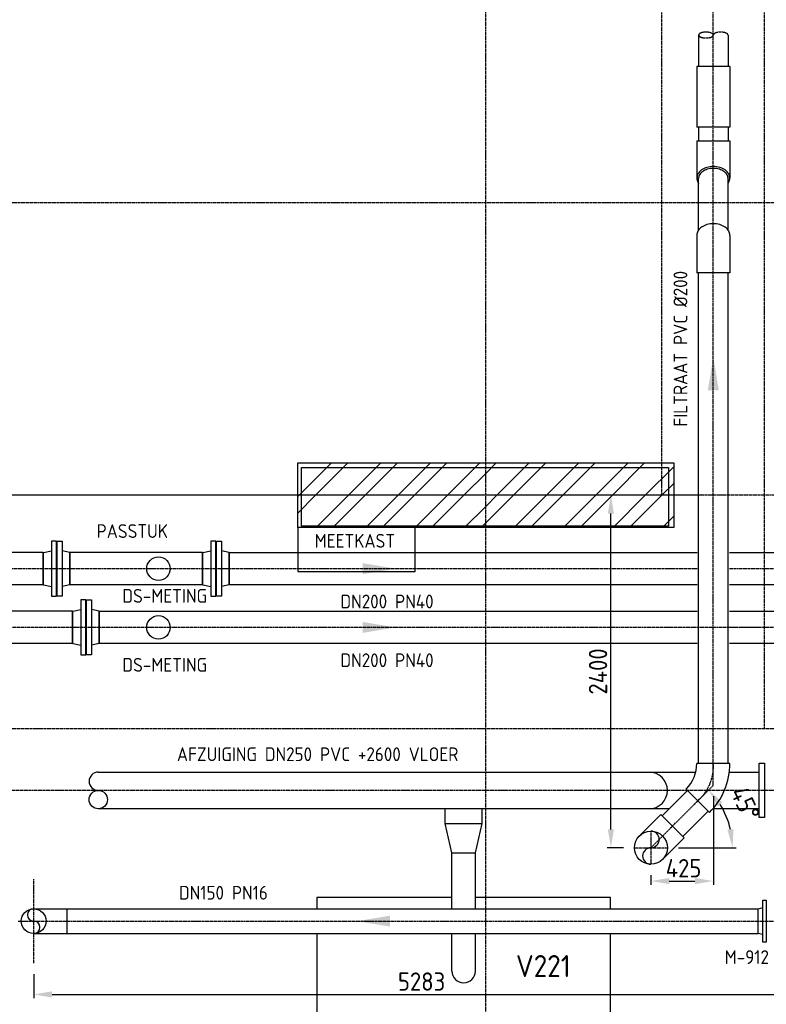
# Model space of a CAD drawing. Header units: metres. Extents: x -82085 to 58758, y -66901 to 95305.
# Tile 108 of 135: x 20619 to 25702, y 18599 to 25304. Entities that reach past the tile are written whole.
import ezdxf
from ezdxf.enums import TextEntityAlignment as Align

# ---------------------------------------------------------------- set-up
doc = ezdxf.new("R2010")
doc.units = ezdxf.units.M
doc.header["$MEASUREMENT"] = 0
doc.header["$PDSIZE"] = -1
doc.linetypes.add('CENTER-LN', pattern=[19, 10, -3, 3, -3])
doc.layers.get('0').update_dxf_attribs({"linetype": 'CONTINUOUS'})
doc.layers.get('DEFPOINTS').update_dxf_attribs({"linetype": 'CONTINUOUS'})
for name, color, linetype in [('3', 3, 'CONTINUOUS'), ('ARCERING', 10, 'CONTINUOUS'), ('CONST', 7, 'CONTINUOUS'), ('DIM', 10, 'CONTINUOUS'), ('GEBOUW', 7, 'CONTINUOUS'), ('TEXT2', 7, 'CONTINUOUS')]:
    doc.layers.add(name, color=color, linetype=linetype)
doc.styles.add('ROMANS', font='iso.shx')
doc.styles.get("Standard").update_dxf_attribs({"font": 'iso.shx'})
doc.dimstyles.get("Standard").update_dxf_attribs({"dimtxt": 0.18, "dimasz": 0.18, "dimexe": 0.18, "dimexo": 0.0625, "dimgap": 0.09, "dimtad": 0, "dimtih": 1, "dimtoh": 1, "dimdec": 4, "dimzin": 0, "dimdsep": 46, "dimtxsty": 'Standard', "dimcen": 0.09, "dimadec": 0, "dimazin": 0, "dimtfac": 1, "dimtdec": 4, "dimtofl": 0, "dimtmove": 0, "dimatfit": 3, "dimfxl": 1, "dimtolj": 1, "dimtzin": 0, "dimarcsym": 0})

# ---------------------------------------------------------------- blocks, each defined once
blk = doc.blocks.new('*D148')
at = {"layer": 'DEFPOINTS', "color": 0, "transparency": 16777216}
for p in [(22277, 25595.7), (19952, 24055.7), (20121.7, 24055.7)]:
    blk.add_point(p, dxfattribs=at)
at = {"layer": 'DIM', "color": 0, "lineweight": -2, "transparency": 16777216}
for p, q in [((22202, 25595.7), (19927, 25595.7)), ((19952, 25470.7), (19952, 24180.7)), ((20046.7, 24055.7), (19927, 24055.7))]:
    blk.add_line(p, q, dxfattribs=at)
at = {"layer": 'DIM', "color": 0, "transparency": 16777216}
for points in [[(19931.2, 25470.7), (19972.9, 25470.7), (19952, 25595.7)], [(19931.2, 24180.7), (19972.9, 24180.7), (19952, 24055.7)]]:
    blk.add_solid(points, dxfattribs=at)
at = {"layer": 'DIM', "color": 0, "transparency": 16777216, "insert": (19864.5, 24825.7), "char_height": 125, "attachment_point": 5, "rotation": 90}
blk.add_mtext('\\A1;1540', dxfattribs=at)
blk = doc.blocks.new('*X2')
at = {"color": 0}
for p, q in [((15861.2, 64915.9, 3239), (15866.2, 64920.9, 3239)), ((15870.7, 64700.9, 3239), (16090.7, 64920.9, 3239)), ((15983, 64700.9, 3239), (16203, 64920.9, 3239)), ((16207.5, 64700.9, 3239), (16427.5, 64920.9, 3239)), ((16319.7, 64700.9, 3239), (16539.7, 64920.9, 3239)), ((16544.3, 64700.9, 3239), (16764.3, 64920.9, 3239)), ((16656.5, 64700.9, 3239), (16876.5, 64920.9, 3239)), ((16881, 64700.9, 3239), (17101, 64920.9, 3239)), ((17141.2, 64848.8, 3239), (17213.3, 64920.9, 3239)), ((17217.8, 64700.9, 3239), (17437.8, 64920.9, 3239)), ((17330, 64700.9, 3239), (17550, 64920.9, 3239)), ((17554.5, 64700.9, 3239), (17774.5, 64920.9, 3239)), ((17666.8, 64700.9, 3239), (17886.8, 64920.9, 3239)), ((17891.3, 64700.9, 3239), (18111.3, 64920.9, 3239)), ((18003.5, 64700.9, 3239), (18223.5, 64920.9, 3239)), ((16993.3, 64700.9, 3239), (17141.2, 64848.8, 3239)), ((18228.1, 64700.9, 3239), (18421.2, 64894.1, 3239)), ((18340.3, 64700.9, 3239), (18421.2, 64781.8, 3239)), ((15861.2, 64691.4, 3239), (15870.7, 64700.9, 3239)), ((15861.2, 64579.1, 3239), (15983, 64700.9, 3239)), ((15987.5, 64480.9, 3239), (16207.5, 64700.9, 3239)), ((16099.7, 64480.9, 3239), (16319.7, 64700.9, 3239)), ((16324.3, 64480.9, 3239), (16544.3, 64700.9, 3239)), ((16436.5, 64480.9, 3239), (16656.5, 64700.9, 3239)), ((16661, 64480.9, 3239), (16881, 64700.9, 3239)), ((16773.3, 64480.9, 3239), (16993.3, 64700.9, 3239)), ((17141.2, 64624.3, 3239), (17217.8, 64700.9, 3239)), ((17141.2, 64512.1, 3239), (17330, 64700.9, 3239)), ((17334.5, 64480.9, 3239), (17554.5, 64700.9, 3239)), ((17446.8, 64480.9, 3239), (17666.8, 64700.9, 3239)), ((17671.3, 64480.9, 3239), (17891.3, 64700.9, 3239)), ((17783.5, 64480.9, 3239), (18003.5, 64700.9, 3239)), ((18008.1, 64480.9, 3239), (18228.1, 64700.9, 3239)), ((18120.3, 64480.9, 3239), (18340.3, 64700.9, 3239)), ((16997.8, 64480.9, 3239), (17141.2, 64624.3, 3239)), ((17110, 64480.9, 3239), (17141.2, 64512.1, 3239)), ((18344.8, 64480.9, 3239), (18421.2, 64557.3, 3239))]:
    blk.add_line(p, q, dxfattribs=at)
blk = doc.blocks.new('*D89')
at = {"layer": 'DEFPOINTS', "color": 0, "transparency": 16777216}
for p in [(24644, 22065.7), (25346.7, 22065.7), (24804.1, 19665.7)]:
    blk.add_point(p, dxfattribs=at)
at = {"layer": 'DIM', "color": 0, "lineweight": -2, "transparency": 16777216}
for p, q in [((25271.7, 22065.7), (24619, 22065.7)), ((24644, 19790.7), (24644, 21940.7)), ((24729.1, 19665.7), (24619, 19665.7))]:
    blk.add_line(p, q, dxfattribs=at)
at = {"layer": 'DIM', "color": 0, "transparency": 16777216}
for points in [[(24623.2, 21940.7), (24664.8, 21940.7), (24644, 22065.7)], [(24623.2, 19790.7), (24664.8, 19790.7), (24644, 19665.7)]]:
    blk.add_solid(points, dxfattribs=at)
at = {"layer": 'DIM', "color": 0, "transparency": 16777216, "insert": (24556.5, 20865.7), "char_height": 125, "attachment_point": 5, "rotation": 90}
blk.add_mtext('\\A1;2400', dxfattribs=at)
blk = doc.blocks.new('*D87')
at = {"layer": 'DEFPOINTS', "color": 0, "transparency": 16777216}
for p in [(25341.7, 20090.7), (24916.7, 19553.1), (25341.7, 19438.6)]:
    blk.add_point(p, dxfattribs=at)
at = {"layer": 'DIM', "color": 0, "lineweight": -2, "transparency": 16777216}
for p, q in [((25341.7, 20015.7), (25341.7, 19413.6)), ((24916.7, 19478.1), (24916.7, 19413.6)), ((25041.7, 19438.6), (25216.7, 19438.6))]:
    blk.add_line(p, q, dxfattribs=at)
at = {"layer": 'DIM', "color": 0, "transparency": 16777216}
for points in [[(25041.7, 19459.4), (25041.7, 19417.8), (24916.7, 19438.6)], [(25216.7, 19459.4), (25216.7, 19417.8), (25341.7, 19438.6)]]:
    blk.add_solid(points, dxfattribs=at)
at = {"layer": 'DIM', "color": 0, "transparency": 16777216, "insert": (25139, 19526.1), "char_height": 125, "attachment_point": 5}
blk.add_mtext('\\A1;425', dxfattribs=at)
blk = doc.blocks.new('*D242')
at = {"layer": 'DEFPOINTS', "color": 0, "transparency": 16777216}
for p in [(25346.7, 20095.7), (25453.5, 19809.5), (24804.1, 19665.7), (24916.7, 19665.7), (25029.3, 19665.7)]:
    blk.add_point(p, dxfattribs=at)
at = {"layer": 'DIM', "color": 0, "lineweight": -2, "transparency": 16777216}
blk.add_line((25104.3, 19665.7), (25497.5, 19665.7), dxfattribs=at)
blk.add_arc((24916.7, 19665.7), 555.8, 12.91381, 32.08619, dxfattribs=at)
at = {"layer": 'DIM', "color": 0, "transparency": 16777216}
for points in [[(25371.3, 19947.9), (25403.9, 19973.9), (25309.7, 20058.7)], [(25479.1, 19792.2), (25437.7, 19787.5), (25472.5, 19665.7)]]:
    blk.add_solid(points, dxfattribs=at)
at = {"layer": 'DIM', "color": 0, "transparency": 16777216, "insert": (25559.5, 19966.6), "char_height": 125, "attachment_point": 5, "rotation": 295.08623}
blk.add_mtext('\\A1;45°', dxfattribs=at)
blk = doc.blocks.new('*D66')
at = {"layer": 'DEFPOINTS', "color": 0, "transparency": 16777216}
for p in [(20713.7, 18879.9), (25996.7, 18704.3), (25996.7, 18666.6)]:
    blk.add_point(p, dxfattribs=at)
at = {"layer": 'DIM', "color": 0, "lineweight": -2, "transparency": 16777216}
for p, q in [((20713.7, 18804.9), (20713.7, 18641.6)), ((20838.7, 18666.6), (25871.7, 18666.6)), ((25996.7, 18629.3), (25996.7, 18641.6))]:
    blk.add_line(p, q, dxfattribs=at)
at = {"layer": 'DIM', "color": 0, "transparency": 16777216}
for points in [[(20838.7, 18687.5), (20838.7, 18645.8), (20713.7, 18666.6)], [(25871.7, 18687.5), (25871.7, 18645.8), (25996.7, 18666.6)]]:
    blk.add_solid(points, dxfattribs=at)
at = {"layer": 'DIM', "color": 0, "transparency": 16777216, "insert": (23355.2, 18754.1), "char_height": 125, "attachment_point": 5}
blk.add_mtext('\\A1;5283', dxfattribs=at)
blk = doc.blocks.new('Gebouw')
at = {"linetype": 'ByBlock', "lineweight": -2}
blk.add_lwpolyline([(-19375, 8325), (-16875, 8325), (-16875, 7925), (-19375, 7925)], close=True, dxfattribs=at)

msp = doc.modelspace()

# ---------------------------------------------------------------- linework, layer by layer
at = {"layer": '3'}
for p, q in [((25241.68034, 25199.22168, 3238.98623), (25241.68034, 24985.90449)), ((25441.68034, 25199.22168, 3238.98623), (25441.68034, 24985.90449)), ((25454.28034, 24985.90449), (25229.08034, 24985.90449)), ((25229.08034, 24985.90449), (25229.08034, 24571.90449)), ((25454.28034, 24985.90449), (25454.28034, 24571.90449)), ((25454.28034, 24571.90449), (25229.08034, 24571.90449)), ((25241.68034, 24571.90449), (25241.68034, 24478.5873)), ((25441.68034, 24571.90449), (25441.68034, 24478.5873)), ((25229.08034, 24478.5873), (25454.28034, 24478.5873)), ((25229.08034, 24478.5873), (25229.08034, 24224.22839)), ((25454.28034, 24478.5873), (25454.28034, 24224.22867)), ((25241.68034, 23871.13163), (25241.68034, 24224.22839)), ((25441.68034, 23871.13163), (25441.68034, 24224.22839)), ((25229.08034, 23834.94621), (25229.08034, 23580.5873)), ((25454.28034, 23834.94621), (25454.28034, 23580.5873)), ((25454.28034, 23580.5873), (25229.08034, 23580.5873)), ((25241.68034, 20239.66595), (25241.68034, 23580.5873)), ((25441.68034, 20239.66595), (25441.68034, 23580.5873)), ((20778.67777, 21675.21595), (19843.67777, 21675.21595)), ((20778.67777, 21456.11595), (20778.67777, 21675.21595)), ((20780.67777, 21675.21595), (20834.67777, 21687.66595)), ((20780.67777, 21456.11595), (20780.67777, 21675.21595)), ((20960.67777, 21675.21595), (20906.67777, 21687.66595)), ((21863.60688, 21675.21595), (20960.67777, 21675.21595)), ((20960.67777, 21456.11595), (20960.67777, 21675.21595)), ((20960.67777, 21675.21595), (20960.67777, 21456.11595)), ((21863.60688, 21456.11595), (21863.60688, 21675.21595)), ((21865.60688, 21675.21595), (21919.60688, 21687.66595)), ((21865.60688, 21456.11595), (21865.60688, 21675.21595)), ((22045.60688, 21675.21595), (21991.60688, 21687.66595)), ((22045.60688, 21456.11595), (22045.60688, 21675.21595)), ((22045.60688, 21675.21595), (22045.60688, 21456.11595)), ((22045.60688, 21675.21595), (25232.13034, 21675.21595)), ((25451.23034, 21675.21595), (25912.53034, 21675.21595)), ((20778.67777, 21456.11595), (19843.67777, 21456.11595)), ((20780.67777, 21456.11595), (20834.67777, 21443.66595)), ((20960.67777, 21456.11595), (20906.67777, 21443.66595)), ((21863.60688, 21456.11595), (20960.67777, 21456.11595)), ((21865.60688, 21456.11595), (21919.60688, 21443.66595)), ((22045.60688, 21456.11595), (21991.60688, 21443.66595)), ((25232.13034, 21456.11595), (22045.60688, 21456.11595)), ((25912.53034, 21456.11595), (25451.23034, 21456.11595)), ((20978.67777, 21275.21595), (20528.60688, 21275.21595)), ((20978.67777, 21056.11595), (20978.67777, 21275.21595)), ((20980.67777, 21275.21595), (21034.67777, 21287.66595)), ((20980.67777, 21056.11595), (20980.67777, 21275.21595)), ((21160.67777, 21275.21595), (21106.67777, 21287.66595)), ((21160.67777, 21056.11595), (21160.67777, 21275.21595)), ((21160.67777, 21275.21595), (21160.67777, 21056.11595)), ((21160.67777, 21275.21595), (25232.13034, 21275.21595)), ((25451.23034, 21275.21595), (25912.53034, 21275.21595)), ((20978.67777, 21056.11595), (20528.60688, 21056.11595)), ((20980.67777, 21056.11595), (21034.67777, 21043.66595)), ((21160.67777, 21056.11595), (21106.67777, 21043.66595)), ((25232.13034, 21056.11595), (21160.67777, 21056.11595)), ((25912.53034, 21056.11595), (25451.23034, 21056.11595)), ((21153.87924, 20180.66595), (25221.9338, 20180.66595)), ((25454.28034, 20239.66595), (25229.08034, 20239.66595)), ((25450.58083, 20180.66595), (25653.87924, 20180.66595)), ((24992.34076, 19882.74773), (25165.61075, 20056.01772)), ((25315.94165, 19905.68681), (25156.7012, 20064.92726)), ((25040.25898, 19930.66595), (21153.87924, 19930.66595)), ((23516.68034, 19830.66595), (23516.68034, 19930.66595)), ((23766.68034, 19830.66595), (23766.68034, 19930.66595)), ((25133.76212, 19741.32637), (25307.0321, 19914.59636)), ((25653.87924, 19930.66595), (25339.17831, 19930.66595)), ((24837.06011, 19745.28617), (24983.43122, 19891.65728)), ((25142.67166, 19732.41683), (24983.43122, 19891.65728)), ((23516.68034, 19830.66595), (23766.68034, 19830.66595)), ((23561.68034, 19630.66595), (23516.68034, 19830.66595)), ((23721.68034, 19630.66595), (23766.68034, 19830.66595)), ((24996.30056, 19586.04572), (25142.67166, 19732.41683)), ((23561.68034, 19630.66595), (23721.68034, 19630.66595)), ((23561.68034, 19249.81595), (23561.68034, 19630.66595)), ((23721.68034, 19249.81595), (23721.68034, 19630.66595)), ((20713.68034, 19249.81595), (20942.18034, 19249.81595)), ((20942.18034, 19081.51595), (20942.18034, 19249.81595)), ((20942.18034, 19249.81595), (25646.68034, 19249.81595)), ((20713.68034, 19081.51595), (20942.18034, 19081.51595)), ((20942.18034, 19081.51595), (25646.68034, 19081.51595)), ((23561.68034, 18825.66595), (23561.68034, 19081.51595)), ((23721.68034, 18825.66595), (23721.68034, 19081.51595))]:
    msp.add_line(p, q, dxfattribs=at)
for points in [[(25229.08034, 24624.22839, 0.1332561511), (25229.08034, 24624.22839, 0.1332561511)], [(25441.68034, 24188.40936, 0.3110905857), (25446.43395, 24253.14658, 0.1067562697), (25421.30056, 24280.52839, 0.0828275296), (25386.28722, 24297.45049, 0.0713517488), (25341.68034, 24303.84862, 0.0713517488), (25297.07345, 24297.45049, 0.0828275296), (25262.06011, 24280.52839, 0.1067562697), (25236.92672, 24253.14658, 0.3110905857), (25241.68034, 24188.40936, 0.1332561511)], [(25441.68034, 24224.22839, 0.1332561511), (25435.56196, 24246.77792, 0.1067562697), (25414.02595, 24270.24054, 0.0828275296), (25382.74555, 24285.35848, 0.0713517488), (25341.68034, 24291.24862, 0.0713517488), (25300.61512, 24285.35848, 0.0828275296), (25269.33473, 24270.24054, 0.1067562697), (25247.79871, 24246.77792, 0.1332561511), (25241.68034, 24224.22839, 0.1332561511)], [(25454.28034, 23834.94621, 0.1332549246), (25446.43395, 23863.86413, 0.1067562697), (25421.30056, 23891.24594, 0.0828275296), (25386.28722, 23908.16803, 0.0713517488), (25341.68034, 23914.56616, 0.0713517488), (25297.07345, 23908.16803, 0.0828275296), (25262.06011, 23891.24594, 0.1067562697), (25236.92672, 23863.86413, 0.1332549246), (25229.08034, 23834.94621, 0.1332561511)]]:
    msp.add_lwpolyline(points, format="xyb", dxfattribs=at)
for points in [[(20868.67777, 21378.16595), (20868.67777, 21753.16595), (20834.67777, 21753.16595), (20834.67777, 21378.16595)], [(20872.67777, 21378.16595), (20872.67777, 21753.16595), (20906.67777, 21753.16595), (20906.67777, 21378.16595)], [(21953.60688, 21378.16595), (21953.60688, 21753.16595), (21919.60688, 21753.16595), (21919.60688, 21378.16595)], [(21957.60688, 21378.16595), (21957.60688, 21753.16595), (21991.60688, 21753.16595), (21991.60688, 21378.16595)], [(21068.67777, 20978.16595), (21068.67777, 21353.16595), (21034.67777, 21353.16595), (21034.67777, 20978.16595)], [(21072.67777, 20978.16595), (21072.67777, 21353.16595), (21106.67777, 21353.16595), (21106.67777, 20978.16595)], [(25653.87924, 20240.66595), (25689.87924, 20240.66595), (25689.87924, 19870.66595), (25653.87924, 19870.66595)], [(25701.68034, 19308.16595), (25701.68034, 19023.16595), (25679.68034, 19023.16595), (25679.68034, 19308.16595)]]:
    msp.add_lwpolyline(points, close=True, dxfattribs=at)
for points in [[(23561.68034, 19325.66595), (22641.68034, 19325.66595), (22641.68034, 19249.81595)], [(24641.68034, 19249.81595), (24641.68034, 19325.66595), (23721.68034, 19325.66595)], [(25679.68034, 19073.66595), (25646.68034, 19081.51595), (25646.68034, 19249.81595), (25679.68034, 19257.66595)], [(22641.68034, 19081.51595), (22641.68034, 18325.66595), (24641.68034, 18325.66595), (24641.68034, 19081.51595)]]:
    msp.add_lwpolyline(points, dxfattribs=at)
for centre, radius in [((21563.60688, 21565.66595), 80), ((21563.60688, 21165.66595), 80), ((21153.87924, 19993.16595), 62.5), ((24916.68034, 19665.66595), 112.6), ((20713.68034, 19165.66595), 84.15)]:
    msp.add_circle(centre, radius, dxfattribs=at)
for centre, radius, start, end in [((21153.87924, 20118.16595), 62.5, 90, 270), ((24903.87924, 20055.66595), 125, 270, 90), ((24981.96252, 20239.66595), 247.11782, 315, 0), ((24981.96252, 20239.66595), 472.31782, 315, 0), ((24916.68034, 19721.96595), 56.3, 270, 90), ((24916.68034, 19609.36595), 56.3, 90, 270), ((20713.68034, 19207.74095), 42.075, 90, 270), ((20713.68034, 19123.59095), 42.075, 270, 90), ((23641.68034, 18825.66595), 80, 180, 0)]:
    msp.add_arc(centre, radius, start, end, dxfattribs=at)
at = {"layer": 'CONST', "color": 6}
msp.add_lwpolyline([(22511.68034, 21545.66595), (23311.68034, 21545.66595), (23311.68034, 21845.66595), (22511.68034, 21845.66595)], close=True, dxfattribs=at)
at = {"layer": 'GEBOUW'}
msp.add_lwpolyline([(22511.68034, 21845.66595), (22511.68034, 22285.66595), (25071.68034, 22285.66595), (25071.68034, 21845.66595)], close=True, dxfattribs=at)
at = {"layer": 'TEXT2', "color": 7, "linetype": 'CENTER-LN'}
msp.add_line((25689.87924, 20476.94948), (25689.87924, 28325.49212), dxfattribs=at)
at = {"layer": 'TEXT2', "color": 1, "linetype": 'CENTER-LN'}
for p, q in [((23791.68034, 13651.98968), (23791.68034, 27283.37441)), ((25341.68034, 20090.66595), (25341.68034, 25595.66595)), ((35875.59754, 24055.66595), (-2708.31966, 24055.66595)), ((34416.68034, 22065.66595), (-2708.31966, 22065.66595)), ((25232.13034, 21565.66595), (20514.39332, 21565.66595)), ((25912.53034, 21565.66595), (25451.23034, 21565.66595)), ((25717.05944, 21165.66595), (20528.60688, 21165.66595)), ((25912.53034, 21165.66595), (25451.23034, 21165.66595)), ((26583.97656, 20055.66595), (2049.48551, 20055.66595)), ((24916.68034, 19665.66595), (25341.68034, 20090.66595)), ((24916.68034, 19778.26595), (24916.68034, 19553.06595)), ((24804.08034, 19665.66595), (25029.28034, 19665.66595)), ((20713.68034, 19451.41457), (20713.68034, 18879.91732)), ((20607.53034, 19165.66595), (25996.68034, 19165.66595))]:
    msp.add_line(p, q, dxfattribs=at)
at = {"layer": 'TEXT2', "color": 7, "linetype": 'CENTER-LN'}
for points in [[(24989.56379, 27839.95618), (24989.56379, 22065.66595), (6611.14005, 22065.66595), (6611.14005, 13283.84491)], [(-3375.5737, 18440.06145), (20291.68034, 18440.06145), (20291.68034, 20476.94948), (43060.9649, 20476.94948)]]:
    msp.add_lwpolyline(points, dxfattribs=at)
at = {"layer": 'TEXT2', "color": 1, "linetype": 'CENTER-LN', "elevation": 3238.98623}
msp.add_lwpolyline([(25241.68034, 25199.22168, 0.2041332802), (25244.39264, 25192.85505, 0.096958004), (25256.26363, 25185.21228, 0.0538904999), (25271.16547, 25181.07156, 0.0408608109), (25291.47081, 25179.4094, 0.0408608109), (25311.77615, 25181.07156, 0.0538904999), (25326.67799, 25185.21228, 0.096958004), (25338.54898, 25192.85505, 0.1458463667), (25341.68034, 25199.22168, 0.1458463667), (25338.54898, 25205.58832, 0.096958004), (25326.67799, 25213.23108, 0.0538904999), (25311.77615, 25217.37181, 0.0408608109), (25291.47081, 25219.03397, 0.0408608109), (25271.16547, 25217.37181, 0.0538904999), (25256.26363, 25213.23108, 0.096958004), (25244.39264, 25205.58832, 0.2041332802)], format="xyb", close=True, dxfattribs=at)
msp.add_lwpolyline([(25441.68034, 25199.22168, 0.2041332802), (25438.96803, 25205.58832, 0.096958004), (25427.09704, 25213.23108, 0.0538904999), (25412.1952, 25217.37181, 0.0408608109), (25391.88986, 25219.03397, 0.0408608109), (25371.58452, 25217.37181, 0.0538904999), (25356.68268, 25213.23108, 0.096958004), (25344.81169, 25205.58832, 0.1468783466), (25341.68034, 25199.22168, 0.2041332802)], format="xyb", dxfattribs=at)
at = {"layer": 'TEXT2', "color": 1, "linetype": 'CENTER-LN'}
msp.add_arc((25029.5063, 20219.97267), 312.79459, 311.39031918, 3.60968082, dxfattribs=at)
for points in [[(25304.18034, 22779.3955), (25379.18034, 22779.3955), (25341.68034, 23004.3955)], [(22953.12687, 21528.16595), (22953.12687, 21603.16595), (23178.12687, 21565.66595)], [(22953.12687, 21128.16595), (22953.12687, 21203.16595), (23178.12687, 21165.66595)], [(23141.12497, 19128.16595), (23141.12497, 19203.16595), (22916.12497, 19165.66595)]]:
    msp.add_solid(points, dxfattribs=at)

# ---------------------------------------------------------------- block references
at = {"layer": 'ARCERING'}
msp.add_blockref('*X2', (6650.45211, -42635.21318), dxfattribs=at)
at = {"layer": 'GEBOUW'}
msp.add_blockref('Gebouw', (41911.68019, 13930.6626), dxfattribs=at)

# ---------------------------------------------------------------- texts
at = {"layer": 'GEBOUW', "style": 'ROMANS'}
msp.add_text('FILTRAAT PVC %%C200', height=93.75, rotation=90, dxfattribs=at).set_placement((25117.80194, 23063.04706), align=Align.MIDDLE)
for s, height, p in [('PASSTUK', 93.75, (21385.1883, 21821.75553)), ('MEETKAST', 93.75, (22900.96014, 21755.39806)), ('DS-METING', 93.75, (21606.10834, 21380.46454)), ('DN200 PN40', 93.75, (23119.85348, 21342.31373)), ('DN200 PN40', 93.75, (23119.85348, 20942.31373)), ('DS-METING', 93.75, (21606.10834, 20910.96617)), ('AFZUIGING DN250 PVC +2600 VLOER', 93.75, (22647.48271, 20302.13253)), ('DN150 PN16', 93.75, (22005.98403, 19359.20286)), ('M-912', 93.75, (25569.84039, 18920.5679)), ('V221', 150, (24183.84138, 18859.78666))]:
    msp.add_text(s, height=height, dxfattribs=at).set_placement(p, align=Align.MIDDLE)

# ---------------------------------------------------------------- dimensions: what is measured, and where the dimension line sits
at = {"layer": 'DIM'}
for base, p1, p2, picture, middle in [((19952.04219, 24055.66595), (22276.97324, 25595.66595), (20121.68034, 24055.66595), '*D148', (19864.54219, 24825.66595)), ((24643.99275, 22065.66595), (24804.08034, 19665.66595), (25346.68034, 22065.66595), '*D89', (24556.49275, 20865.66595))]:
    dim = msp.add_linear_dim(base=base, p1=p1, p2=p2, angle=90, dimstyle='Standard', override={"dimtxt": 125, "dimasz": 125, "dimexe": 25, "dimexo": 75, "dimgap": 25, "dimtad": 1, "dimtih": 0, "dimtoh": 0, "dimdec": 0, "dimzin": 3, "dimcen": 0, "dimtfac": 0.008, "dimtdec": 0, "dimtmove": 0, "dimtzin": 3}, dxfattribs=at)
    dim.commit()
    dim.dimension.update_dxf_attribs({"geometry": picture, "text_midpoint": middle})
dim = msp.add_angular_dim_2l(base=(25453.5162, 19809.51068), line1=((24916.68034, 19665.66595), (25346.68034, 20095.66595)), line2=((24804.08034, 19665.66595), (25029.28034, 19665.66595)), dimstyle='Standard', override={"dimtxt": 125, "dimasz": 125, "dimexe": 25, "dimexo": 75, "dimgap": 0, "dimtad": 1, "dimtih": 0, "dimtoh": 0, "dimdec": 0, "dimzin": 3, "dimcen": 0, "dimtfac": 0.008, "dimtdec": 0, "dimtmove": 2, "dimtzin": 3}, dxfattribs=at)
dim.commit()
dim.dimension.update_dxf_attribs({"geometry": '*D242', "text_midpoint": (25559.46414, 19966.57955), "dimtype": 162})
dim = msp.add_linear_dim(base=(25341.68034, 19438.60378), p1=(24916.68034, 19553.06595), p2=(25341.68034, 20090.66595), dimstyle='Standard', override={"dimtxt": 125, "dimasz": 125, "dimexe": 25, "dimexo": 75, "dimgap": 25, "dimtad": 1, "dimtih": 0, "dimtoh": 0, "dimdec": 0, "dimzin": 3, "dimcen": 0, "dimtfac": 0.008, "dimtdec": 0, "dimtmove": 0, "dimtzin": 3}, dxfattribs=at)
dim.commit()
dim.dimension.update_dxf_attribs({"geometry": '*D87', "text_midpoint": (25139.00835, 19438.60378), "dimtype": 160})
dim = msp.add_linear_dim(base=(25996.68034, 18666.64499), p1=(20713.68034, 18879.91732), p2=(25996.68034, 18704.26775), dimstyle='Standard', override={"dimtxt": 125, "dimasz": 125, "dimexe": 25, "dimexo": 75, "dimgap": 25, "dimtad": 1, "dimtih": 0, "dimtoh": 0, "dimdec": 0, "dimzin": 3, "dimcen": 0, "dimtfac": 0.008, "dimtdec": 0, "dimtmove": 0, "dimtzin": 3}, dxfattribs=at)
dim.commit()
dim.dimension.update_dxf_attribs({"geometry": '*D66', "text_midpoint": (23355.18034, 18754.14499)})

doc.saveas('drawing.dxf')
